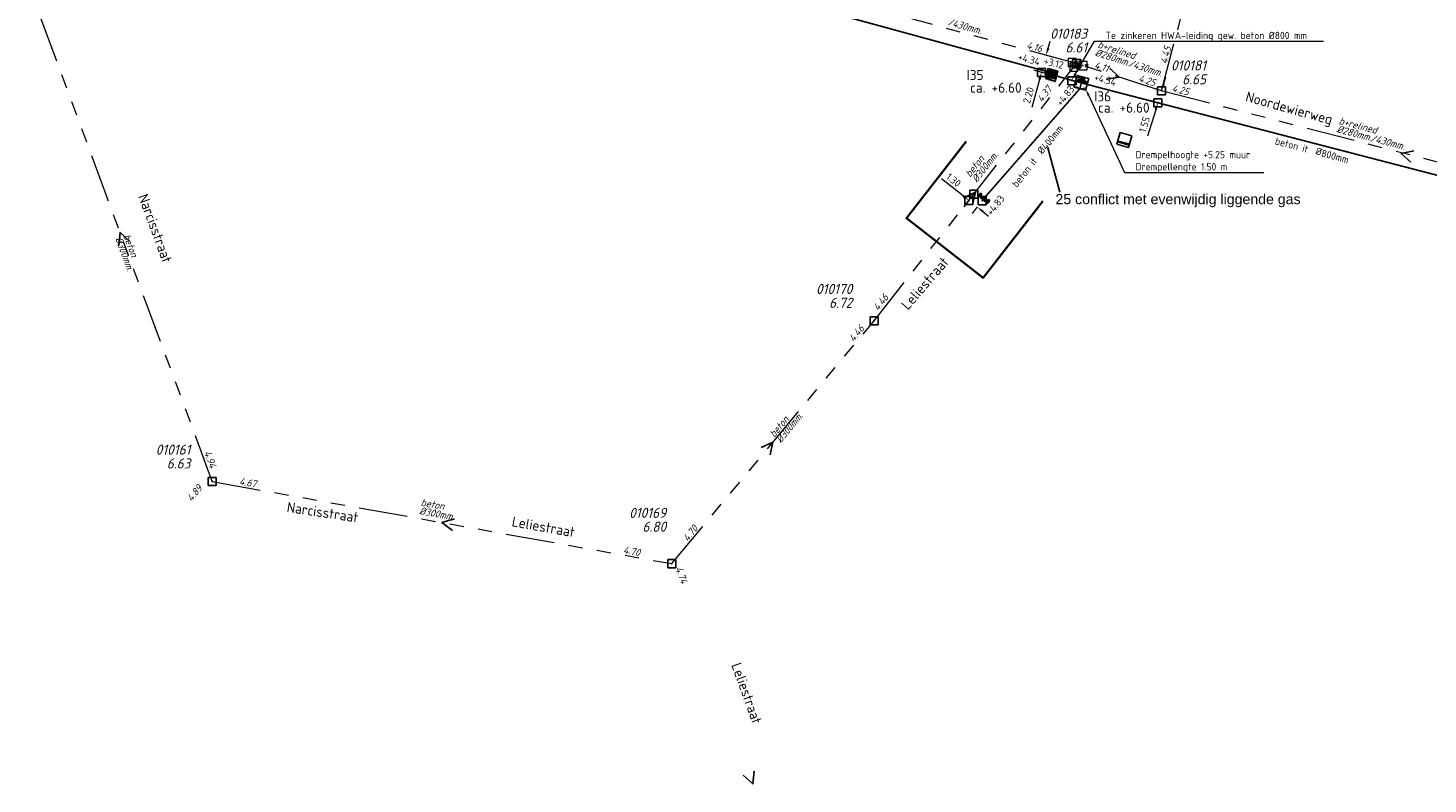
# Model space of a CAD drawing. Header units: metres. Extents: x 151924 to 154502, y 462248 to 463878.
# Tile 14 of 31: x 153494 to 153667, y 463412 to 463506. Entities that reach past the tile are written whole.
import ezdxf
from ezdxf import colors
from ezdxf.entities.mleader import LeaderData, LeaderLine
from ezdxf.enums import TextEntityAlignment as Align
from ezdxf.math import Vec2, Vec3

# ---------------------------------------------------------------- set-up
doc = ezdxf.new("R2010")
doc.units = ezdxf.units.M
doc.header["$PDMODE"] = 64
doc.header["$PDSIZE"] = 1
for name, pattern in [('HIDDENX2', [8, 4, -4]), ('RI-GWA-SO', [18.45, 6, -1.8, 1.75, -1.8, 1.75, -1.8, 1.75, -1.8]), ('RI-HWA_BETON-SO', [11.4, 9, -2.4]), ('RI-ITR_BETON-SO', [11.4, 9, -2.4])]:
    doc.linetypes.add(name, pattern=pattern)
doc.layers.get('0').update_dxf_attribs({"linetype": 'CONTINUOUS'})
for name, color, linetype, lineweight in [('B-OI-RI-GWA-MATERIAAL-T18', 11, 'CONTINUOUS', 18), ('B-OI-RI-GWA-PUTDEKSELHOOGTE-T25', 11, 'CONTINUOUS', 25), ('B-OI-RI-GWA_BOB-T18', 11, 'CONTINUOUS', 18), ('B-OI-RI-GWA_BOB-T18-INGEMETEN', 200, 'CONTINUOUS', 18), ('B-OI-RI-GWA_DIAMETER-HOOGTE-T18', 11, 'CONTINUOUS', 18), ('B-OI-RI-GWA_DIAMETER-T18', 11, 'CONTINUOUS', 18), ('B-OI-RI-GWA_PUTNUMMER-T25', 11, 'CONTINUOUS', 18), ('B-OI-RI-GWA_RIOOLPUT-S', 11, 'CONTINUOUS', 25), ('B-OI-RI-GWA_TRANSPORTLEIDING_BETON_300-G', 11, 'RI-GWA-SO', 18), ('B-OI-RI-GWA_TRANSPORTLEIDING_BETON_EI_300X450-G', 11, 'RI-GWA-SO', 18), ('B-OI-RI-M', 1, 'CONTINUOUS', 18), ('B-OI-RI-STROOMRICHTING-S', 252, 'CONTINUOUS', 25), ('B-RO-OG-TOPOGRAFIE-T18', 2, 'CONTINUOUS', 18), ('N-OI-RI-HWA-T18', 1, 'CONTINUOUS', 18), ('N-OI-RI-HWA_RIOOLLEIDING_BETON_800-G', 154, 'RI-HWA_BETON-SO', 35), ('N-OI-RI-HWA_STROOMRICHTING-S', 154, 'CONTINUOUS', 25), ('N-OI-RI-ITR_PUTDEKSELHOOGTE-T25', 136, 'CONTINUOUS', 25), ('N-OI-RI-ITR_PUTNUMMER-T25', 136, 'CONTINUOUS', 25), ('N-OI-RI-ITR_RIOOLLEIDING_BETON_400-G', 136, 'RI-ITR_BETON-SO', 35), ('N-OI-RI-ITR_RIOOLLEIDING_BETON_800-G', 136, 'RI-ITR_BETON-SO', 35), ('N-OI-RI-ITR_RIOOLPUT_INSPECTIEPUT-S', 136, 'CONTINUOUS', 25), ('N-OI-RI-ITR_RIOOLPUT_OVERSTORTPUT-S', 136, 'CONTINUOUS', 25), ('N-OI-RI-ITR_SCHILDMUUR-S', 136, 'CONTINUOUS', 25), ('N-OI-RI-ITR_STROOMRICHTING-S', 136, 'CONTINUOUS', 25), ('N-OI-RI-M', 1, 'CONTINUOUS', 18), ('N-RO-KG-GRENS_WERK-G', 7, 'XX-WERKGRENS', 35)]:
    doc.layers.add(name, color=color, linetype=linetype, lineweight=lineweight)
for name, color, linetype, lineweight, plot in [('CALQUE_PTTOPO_ALT', 1, 'CONTINUOUS', 0, False), ('CALQUE_PTTOPO_MAT', 7, 'CONTINUOUS', 0, False), ('PTTOPO', 7, 'CONTINUOUS', 0, False)]:
    doc.layers.add(name, color=color, linetype=linetype, lineweight=lineweight, plot=plot)
doc.layers.add('opmerkingen nutsgerelateerd', color=190, linetype='CONTINUOUS')
doc.layers.add('VSI-MEETING-18-1-2022', color=7, linetype='CONTINUOUS')
doc.layers.get('0').freeze()
doc.styles.add('ARIAL', font='arial.ttf')
doc.styles.add('NLCS-ISO', font='NLCS-ISO.ttf')
doc.styles.add('NLCS-ISO-M200-T18', font='NLCS-ISO.ttf', dxfattribs={"height": 0.36})
doc.styles.add('NLCS-ISO-M500-T18', font='NLCS-ISO.ttf', dxfattribs={"height": 0.9})
doc.styles.add('NLCS-ISO-M500-T18_CURSIEF', font='NLCS-ISO.ttf', dxfattribs={"oblique": 15, "height": 0.9})
doc.styles.add('NLCS-ISO-M500-T25', font='NLCS-ISO.ttf', dxfattribs={"height": 1.25})
doc.styles.add('NLCS-ISO-M500-T25_CURSIEF', font='NLCS-ISO.ttf', dxfattribs={"oblique": 15, "height": 1.25})
doc.styles.add('Style-STANDARD', font='STANDARD.shx')
doc.linetypes.add('XX-WERKGRENS', pattern='A,0,[137,NLCS.SHX,S=0.1,R=0,X=-1.1,Y=-1.35],-6', length=6)
doc.dimstyles.new('NLCS-M500-T18-PIJL_L2_H2', dxfattribs={"dimscale": 0.5, "dimtxt": 2.5, "dimasz": 1.8, "dimexe": 2, "dimexo": 2, "dimgap": 0.7, "dimtad": 1, "dimzin": 0, "dimdsep": 46, "dimtxsty": 'NLCS-ISO-M500-T18', "dimcen": 0, "dimdle": 2, "dimclrd": 256, "dimclre": 256, "dimclrt": 256, "dimazin": 0, "dimtfac": 1, "dimtdec": 3, "dimtofl": 0, "dimtmove": 0, "dimatfit": 3, "dimfxl": 2, "dimfxlon": 1, "dimtfillclr": 256, "dimtolj": 1, "dimtzin": 0, "dimlwd": -1, "dimlwe": -1, "dimarcsym": 0})

# ---------------------------------------------------------------- blocks, each defined once
blk = doc.blocks.new('*U37')
at = {"ltscale": 0.1, "insert": (2.43, -1.32), "char_height": 1.8, "attachment_point": 3, "style": 'NLCS-ISO'}
blk.add_mtext_dynamic_manual_height_columns('%%C', width=3.1412, gutter_width=1.8, heights=[0], dxfattribs=at)
at = {"ltscale": 0.1, "style": 'NLCS-ISO'}
blk.add_attdef('BOBR', text='', height=1.8, dxfattribs=at).set_placement((13.16, 0), align=Align.BOTTOM_LEFT)
blk.add_attdef('BOBL', text='', height=1.8, dxfattribs=at).set_placement((-13.27, -3.24), align=Align.BOTTOM_RIGHT)
blk.add_attdef('MAT', text='', height=1.8, rotation=360, dxfattribs=at).set_placement((-1, -3.84), align=Align.BOTTOM_RIGHT)
blk.add_attdef('DIA', text='', height=1.8, rotation=360, dxfattribs=at).set_placement((2.43, -3.84), align=Align.BOTTOM_LEFT)
blk = doc.blocks.new('*U38')
at = {"ltscale": 0.1, "insert": (2.43, -1.32), "char_height": 1.8, "attachment_point": 3, "style": 'NLCS-ISO'}
blk.add_mtext_dynamic_manual_height_columns('%%C', width=3.1412, gutter_width=1.8, heights=[0], dxfattribs=at)
at = {"ltscale": 0.1, "style": 'NLCS-ISO'}
blk.add_attdef('BOBL', text='', height=1.8, dxfattribs=at).set_placement((-51.15, 0), align=Align.BOTTOM_RIGHT)
blk.add_attdef('BOBR', text='', height=1.8, dxfattribs=at).set_placement((74.46, 0), align=Align.BOTTOM_LEFT)
blk.add_attdef('MAT', text='', height=1.8, rotation=360, dxfattribs=at).set_placement((-1, -3.84), align=Align.BOTTOM_RIGHT)
blk.add_attdef('DIA', text='', height=1.8, rotation=360, dxfattribs=at).set_placement((2.43, -3.84), align=Align.BOTTOM_LEFT)
blk = doc.blocks.new('*U40')
at = {"ltscale": 0.1, "insert": (2.43, 1.32), "char_height": 1.8, "attachment_point": 9, "style": 'NLCS-ISO'}
blk.add_mtext_dynamic_manual_height_columns('%%C', width=3.1412, gutter_width=1.8, heights=[0], dxfattribs=at)
at = {"ltscale": 0.1, "style": 'NLCS-ISO'}
for tag, p in [('BOBL', (-49.94, 0)), ('MAT', (-1, 0.6))]:
    blk.add_attdef(tag, text='', height=1.8, dxfattribs=at).set_placement(p, align=Align.BOTTOM_RIGHT)
for tag, p in [('DIA', (2.43, 0.6)), ('BOBR', (50.02, 0))]:
    blk.add_attdef(tag, text='', height=1.8, dxfattribs=at).set_placement(p, align=Align.BOTTOM_LEFT)
blk = doc.blocks.new('SRI-SCHILDMUUR')
for p, q in [((-0.02, 0.73), (-0.25, 0.53)), ((0.01, 0.73), (-0.22, 0.53)), ((0.2, 0.59), (0, 0.41)), ((0.2, 0.56), (0, 0.38)), ((0.2, 0.25), (0, 0.07)), ((0.2, 0.23), (0, 0.05)), ((0.2, -0.42), (-0.14, -0.73)), ((0.2, -0.44), (-0.11, -0.73)), ((0.2, -0.08), (0, -0.26)), ((0.2, -0.11), (0, -0.29))]:
    blk.add_line(p, q)
blk.add_lwpolyline([(-0.25, -0.53), (0, -0.53), (0, 0.53), (-0.25, 0.53), (-0.25, 0.73), (0.2, 0.73), (0.2, -0.73), (-0.25, -0.73)], close=True)
blk = doc.blocks.new('*D71')
at = {"layer": '', "color": 0, "transparency": 16777216}
for p in [(153623.51, 463501.35), (153619.16, 463500.27), (153622.93, 463499.23)]:
    blk.add_point(p, dxfattribs=at)
at = {"layer": 'N-OI-RI-M', "transparency": 16777216}
for p, q in [((153619.98, 463503.25), (153620.22, 463504.12)), ((153620.71, 463502.12), (153618.78, 463502.65)), ((153620.13, 463500), (153618.2, 463500.53)), ((153618.92, 463499.4), (153617.98, 463495.94))]:
    blk.add_line(p, q, dxfattribs=at)
for points in [[(153619.84, 463503.29), (153620.13, 463503.21), (153619.74, 463502.38)], [(153618.78, 463499.44), (153619.07, 463499.36), (153619.16, 463500.27)]]:
    blk.add_solid(points, dxfattribs=at)
at = {"layer": 'N-OI-RI-M', "transparency": 16777216, "insert": (153617.56, 463497.45), "char_height": 0.9, "attachment_point": 5, "rotation": 74.661, "style": 'NLCS-ISO-M500-T18'}
blk.add_mtext('\\A1;2.20', dxfattribs=at)
blk = doc.blocks.new('*D72')
at = {"layer": '', "color": 0, "transparency": 16777216}
for p in [(153634, 463498), (153633.54, 463496.52), (153633.54, 463496.52)]:
    blk.add_point(p, dxfattribs=at)
at = {"layer": 'N-OI-RI-M', "transparency": 16777216}
for p, q in [((153634.27, 463498.86), (153634.53, 463499.72)), ((153634, 463498), (153633.04, 463498.3)), ((153633.54, 463496.52), (153632.59, 463496.81)), ((153633.27, 463495.66), (153632.27, 463492.41))]:
    blk.add_line(p, q, dxfattribs=at)
for points in [[(153634.12, 463498.9), (153634.41, 463498.82), (153634, 463498)], [(153633.13, 463495.7), (153633.42, 463495.61), (153633.54, 463496.52)]]:
    blk.add_solid(points, dxfattribs=at)
at = {"layer": 'N-OI-RI-M', "transparency": 16777216, "insert": (153631.87, 463493.84), "char_height": 0.9, "attachment_point": 5, "rotation": 72.8035, "style": 'NLCS-ISO-M500-T18'}
blk.add_mtext('\\A1;1.55', dxfattribs=at)
blk = doc.blocks.new('PTTOPO')
at = {"layer": 'PTTOPO'}
blk.add_point((0, 0), dxfattribs=at)
at = {"layer": 'CALQUE_PTTOPO_ALT', "style": 'Style-STANDARD', "width": 0.8}
blk.add_attdef('ALT', text='', height=0.1, dxfattribs=at).set_placement((0.25, -0.1), align=Align.MIDDLE_LEFT)
at = {"layer": 'CALQUE_PTTOPO_MAT', "style": 'Style-STANDARD', "width": 0.8}
blk.add_attdef('MAT', text='', height=0.1, dxfattribs=at).set_placement((0.25, 0.1), align=Align.MIDDLE_LEFT)
blk = doc.blocks.new('N-SRI-PUT_ITR_1.25X1.25')
at = {"ltscale": 0.1}
h = blk.add_hatch(dxfattribs=at)
h.set_pattern_fill('DOTS', color=256, scale=0.075, style=0)
h.set_pattern_definition([(0, (-0.40003, -0.40001), (0.059531, 0.1190625), [0, -0.1190625])])
h.paths.add_polyline_path([(0.62, -0.63), (0.62, 0.62), (-0.63, 0.62), (-0.63, -0.63)])
at = {"lineweight": -3, "flags": 128}
blk.add_lwpolyline([(0.62, -0.63), (0.62, 0.62), (-0.63, 0.62), (-0.63, -0.63)], close=True, dxfattribs=at)
at = {"insert": (0.71, -0.27), "char_height": 0.18, "attachment_point": 1, "rotation": 90, "style": 'NLCS-ISO-M200-T18'}
blk.add_mtext_dynamic_manual_height_columns('1.25x1.25', width=0.1588, gutter_width=0.9, heights=[0], dxfattribs=at)
blk = doc.blocks.new('N-SRI-PUT_OVERSTORT-SO')
at = {"ltscale": 0.1}
blk.add_hatch(color=256, dxfattribs=at).paths.add_polyline_path([(0, 2), (-2, 0), (2, 0)])
for p, q in [((0, 2), (-2, 0)), ((0, 2), (0, -2)), ((0, 2), (2, 0)), ((2, 0), (-2, 0))]:
    blk.add_line(p, q, dxfattribs=at)
at = {"lineweight": -3, "flags": 128}
blk.add_lwpolyline([(-2, -2), (2, -2), (2, 2), (-2, 2)], close=True, dxfattribs=at)
at = {"ltscale": 0.1, "flags": 128}
blk.add_lwpolyline([(0, 2), (-2, 0), (2, 0)], close=True, dxfattribs=at)
at = {"linetype": 'HIDDENX2', "lineweight": -3, "ltscale": 0.25}
blk.add_circle((0, 0), 2, dxfattribs=at)
blk = doc.blocks.new('*D184')
at = {"layer": '', "color": 0, "transparency": 16777216}
for p in [(153610.2, 463484.45), (153610.81, 463485.23), (153611.84, 463484.43)]:
    blk.add_point(p, dxfattribs=at)
at = {"layer": 'B-OI-RI-M', "transparency": 16777216}
for p, q in [((153609.49, 463485.01), (153606.82, 463487.11)), ((153610.2, 463484.45), (153609.58, 463483.67)), ((153611.22, 463483.65), (153610.6, 463482.86)), ((153611.93, 463483.09), (153612.64, 463482.53))]:
    blk.add_line(p, q, dxfattribs=at)
for points in [[(153609.59, 463485.13), (153609.4, 463484.89), (153610.2, 463484.45)], [(153612.02, 463483.21), (153611.84, 463482.97), (153611.22, 463483.65)]]:
    blk.add_solid(points, dxfattribs=at)
at = {"layer": 'B-OI-RI-M', "transparency": 16777216, "insert": (153608.3, 463486.97), "char_height": 0.9, "attachment_point": 5, "rotation": 321.7695, "style": 'NLCS-ISO-M500-T18'}
blk.add_mtext('\\A1;1.30', dxfattribs=at)

msp = doc.modelspace()

# ---------------------------------------------------------------- linework, layer by layer
at = {"layer": 'B-OI-RI-GWA_RIOOLPUT-S', "linetype": 'Continuous'}
for p in [(153623.51, 463501.35), (153634, 463498), (153598.49, 463469.59), (153516.73, 463449.75), (153573.5, 463439.6)]:
    msp.add_point(p, dxfattribs=at)
at = {"layer": 'B-OI-RI-GWA_TRANSPORTLEIDING_BETON_300-G'}
for p, q in [((153634, 463498), (153649.66, 463557.27)), ((153516.73, 463449.75), (153493.97, 463511.27)), ((153598.49, 463469.59), (153623.51, 463501.35)), ((153573.5, 463439.6), (153598.49, 463469.59)), ((153516.73, 463449.75), (153573.5, 463439.6))]:
    msp.add_line(p, q, dxfattribs=at)
at = {"layer": 'B-OI-RI-GWA_TRANSPORTLEIDING_BETON_EI_300X450-G'}
for p, q in [((153623.51, 463501.35), (153576.44, 463514.12)), ((153634, 463498), (153623.51, 463501.35)), ((153693.51, 463482.615, 7.73), (153634, 463498))]:
    msp.add_line(p, q, dxfattribs=at)
at = {"layer": 'B-OI-RI-STROOMRICHTING-S'}
for points in [[(153627.6, 463500.8), (153628.76, 463499.67), (153627.16, 463499.43)], [(153665.16, 463490.59), (153663.59, 463490.26), (153664.8, 463489.19)], [(153609.54, 463484.78), (153611, 463485.47), (153610.631, 463483.921)], [(153506.52, 463479.41), (153505.35, 463480.51), (153505.17, 463478.91)], [(153584.52, 463453.95), (153585.99, 463454.59), (153585.63, 463453.03)], [(153546.66, 463445.13), (153545.11, 463444.67), (153546.41, 463443.71)], [(153583.68, 463413.99), (153583.5, 463412.39), (153582.33, 463413.49)]]:
    msp.add_lwpolyline(points, dxfattribs=at)
at = {"layer": 'N-OI-RI-HWA_RIOOLLEIDING_BETON_800-G', "const_width": 0.2, "elevation": -4.545, "flags": 128}
msp.add_lwpolyline([(153621.03, 463499.815), (153623.362, 463499.164)], dxfattribs=at)
at = {"layer": 'N-OI-RI-ITR_RIOOLLEIDING_BETON_400-G', "const_width": 0.2, "flags": 128}
msp.add_lwpolyline([(153623.895, 463498.247), (153612.06, 463484.71)], dxfattribs=at)
at = {"layer": 'N-OI-RI-ITR_RIOOLLEIDING_BETON_800-G', "const_width": 0.2, "flags": 128}
for points in [[(153564.411, 463515.509), (153619.881, 463500.36)], [(153624.812, 463498.779), (153694.077, 463480.811)]]:
    msp.add_lwpolyline(points, dxfattribs=at)
at = {"layer": 'N-OI-RI-ITR_RIOOLPUT_OVERSTORTPUT-S', "elevation": -4.499, "flags": 128}
msp.add_lwpolyline([(153628.477, 463491.396), (153628.871, 463492.843), (153630.318, 463492.45), (153629.924, 463491.002)], close=True, dxfattribs=at)
for points in [[(153628.556, 463491.685), (153630.003, 463491.292)], [(153628.582, 463491.782), (153628.871, 463491.703), (153628.968, 463491.677)], [(153630.029, 463491.388), (153628.968, 463491.677), (153628.968, 463491.677)]]:
    msp.add_lwpolyline(points, dxfattribs=at)
at = {"layer": 'N-RO-KG-GRENS_WERK-G', "flags": 128}
msp.add_lwpolyline([(153609.843, 463491.722), (153602.479, 463482.248), (153611.953, 463474.883), (153619.317, 463484.357)], dxfattribs=at)
at = {"layer": 'opmerkingen nutsgerelateerd', "flags": 128}
msp.add_lwpolyline([(153621.419, 463485.497), (153619.931, 463490.945)], dxfattribs=at)

# ---------------------------------------------------------------- block references
at = {"layer": 'N-OI-RI-ITR_RIOOLPUT_INSPECTIEPUT-S', "rotation": 254.7273880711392}
msp.add_blockref('N-SRI-PUT_ITR_1.25X1.25', (153620.423, 463499.963, -4.545), dxfattribs=at)
at = {"layer": 'N-OI-RI-ITR_RIOOLPUT_OVERSTORTPUT-S', "xscale": 0.375, "yscale": 0.375, "zscale": 0.375, "rotation": 345.1449312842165}
msp.add_blockref('N-SRI-PUT_OVERSTORT-SO', (153624.087, 463498.972), dxfattribs=at)
at = {"layer": 'N-OI-RI-ITR_SCHILDMUUR-S', "rotation": 230.8470367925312}
msp.add_blockref('SRI-SCHILDMUUR', (153612.06, 463484.71), dxfattribs=at)
at = {"layer": 'N-OI-RI-ITR_STROOMRICHTING-S'}
for name, p, xscale, yscale, zscale, rotation, values in [('*U40', (153591.977, 463508.073), 0.4999999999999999, 0.4999999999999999, 0.4999999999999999, 344.8830721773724, {'MAT': 'beton it', 'DIA': '800mm', 'BOBL': '+4.34', 'BOBR': '+4.34'}), ('*U38', (153652.896, 463491.797), 0.5, 0.5, 0.5, 345.2180020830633, {'MAT': 'beton it', 'DIA': '800mm', 'BOBL': '+4.34', 'BOBR': '+4.34'}), ('*U37', (153617.742, 463490.695), 0.5, 0.5, 0.5, 51.69003552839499, {'MAT': 'beton it', 'DIA': '400mm', 'BOBL': '+4.83', 'BOBR': '+4.83'})]:
    msp.add_blockref(name, p, dxfattribs=dict(at, xscale=xscale, yscale=yscale, zscale=zscale, rotation=rotation)).add_auto_attribs(values)
at = {"layer": 'PTTOPO'}
ref = msp.add_blockref('PTTOPO', (153623.51, 463501.35), dxfattribs=at)
ref.add_attrib('ALT', '4.278', dxfattribs={"layer": 'CALQUE_PTTOPO_ALT', "height": 0.1, "style": 'Style-STANDARD', "width": 0.8}).set_placement((153622.728, 463501.014), align=Align.MIDDLE_LEFT)
ref.add_attrib('MAT', 'Bob-7', dxfattribs={"layer": 'CALQUE_PTTOPO_MAT', "height": 0.1, "style": 'Style-STANDARD', "width": 0.8}).set_placement((153622.769, 463501.164), align=Align.MIDDLE_LEFT)
at = {"layer": 'VSI-MEETING-18-1-2022'}
for p, values in [((153622.959, 463501.5), {'ALT': '4.156', 'MAT': 'bok30'}), ((153623.163, 463500.909), {'ALT': '4.370', 'MAT': 'bok29'}), ((153623.51, 463501.35), {'ALT': '6.611', 'MAT': 'put10'}), ((153624.292, 463501.1), {'ALT': '4.110', 'MAT': 'bok31'})]:
    msp.add_blockref('PTTOPO', p, dxfattribs=at).add_auto_attribs(values)

# ---------------------------------------------------------------- texts
at = {"layer": 'B-OI-RI-GWA-MATERIAAL-T18', "linetype": 'ByBlock', "style": 'NLCS-ISO-M500-T18_CURSIEF', "oblique": 15}
for s, rotation, p in [('b+relined', 342.28903, (153626.022, 463503.355)), ('b+relined', 345.32986, (153655.826, 463493.898)), ('beton', 51.76955, (153610.35, 463487.246)), ('beton', 290.30251, (153505.711, 463480.11)), ('beton', 50.19631, (153586.161, 463455.107)), ('beton', 349.8631, (153542.434, 463446.748))]:
    msp.add_text(s, height=0.9, rotation=rotation, dxfattribs=at).set_placement(p)
at = {"layer": 'B-OI-RI-GWA-PUTDEKSELHOOGTE-T25', "linetype": 'ByBlock', "style": 'NLCS-ISO-M500-T25_CURSIEF', "oblique": 15}
for s, p in [('6.61', (153624.804, 463502.724)), ('6.65', (153639.489, 463498.792)), ('6.72', (153595.79, 463471.19)), ('6.63', (153514.03, 463451.35)), ('6.80', (153572.797, 463443.541))]:
    msp.add_text(s, height=1.25, dxfattribs=at).set_placement(p, align=Align.RIGHT)
at = {"layer": 'B-OI-RI-GWA_BOB-T18', "linetype": 'ByBlock', "style": 'NLCS-ISO-M500-T18_CURSIEF', "oblique": 15}
for s, rotation, p in [('4.45', 75.19983, (153634.65, 463501.242)), ('4.25', 342.28903, (153631.08, 463499.175)), ('4.46', 51.76955, (153598.986, 463470.745)), ('4.94', 290.30251, (153515.692, 463453.366)), ('4.89', 49.7899, (153514.172, 463447.199)), ('4.67', 349.8631, (153520.014, 463449.366)), ('4.70', 50.19631, (153575.459, 463442.263))]:
    msp.add_text(s, height=0.9, rotation=rotation, dxfattribs=at).set_placement(p)
for s, rotation, p in [('4.25', 345.32986, (153637.246, 463497.395)), ('4.46', 50.19631, (153597.34, 463468.585)), ('4.70', 349.8631, (153569.499, 463440.518)), ('4.74', 290.17898, (153574.655, 463437.032))]:
    msp.add_text(s, height=0.9, rotation=rotation, dxfattribs=at).set_placement(p, align=Align.RIGHT)
at = {"layer": 'B-OI-RI-GWA_BOB-T18-INGEMETEN', "linetype": 'ByBlock', "style": 'NLCS-ISO-M500-T18_CURSIEF', "oblique": 15}
msp.add_text('4.16', height=0.9, rotation=344.82113, dxfattribs=at).set_placement((153617.247, 463503.256))
for s, rotation, p in [('4.11', 342.28903, (153627.293, 463500.279)), ('4.37', 51.76955, (153620.524, 463498.138))]:
    msp.add_text(s, height=0.9, rotation=rotation, dxfattribs=at).set_placement(p, align=Align.RIGHT)
at = {"layer": 'B-OI-RI-GWA_DIAMETER-HOOGTE-T18', "linetype": 'ByBlock', "style": 'NLCS-ISO-M500-T18_CURSIEF', "oblique": 15}
for rotation, p in [(344.82113, (153607.501, 463506.098)), (342.28903, (153629.847, 463501.031)), (345.32986, (153659.768, 463491.781))]:
    msp.add_text('/430mm.', height=0.9, rotation=rotation, dxfattribs=at).set_placement(p)
at = {"layer": 'B-OI-RI-GWA_DIAMETER-T18', "linetype": 'ByBlock', "style": 'NLCS-ISO-M500-T18_CURSIEF', "oblique": 15}
for s, rotation, p in [('%%c280mm.', 342.28903, (153625.703, 463502.355)), ('%%c280mm.', 345.32986, (153655.56, 463492.883)), ('%%c300mm.', 51.76955, (153611.175, 463486.597)), ('%%c300mm.', 290.30251, (153504.726, 463479.746)), ('%%c300mm.', 50.19631, (153586.968, 463454.435)), ('%%c300mm.', 349.8631, (153542.25, 463445.715))]:
    msp.add_text(s, height=0.9, rotation=rotation, dxfattribs=at).set_placement(p)
at = {"layer": 'B-OI-RI-GWA_PUTNUMMER-T25', "linetype": 'ByBlock', "style": 'NLCS-ISO-M500-T25_CURSIEF', "oblique": 15}
for s, p in [('010183', (153624.804, 463504.432)), ('010181', (153639.489, 463500.5)), ('010170', (153595.79, 463472.899)), ('010161', (153514.03, 463453.059)), ('010169', (153572.797, 463445.25))]:
    msp.add_text(s, height=1.25, dxfattribs=at).set_placement(p, align=Align.RIGHT)
at = {"layer": 'B-RO-OG-TOPOGRAFIE-T18', "style": 'NLCS-ISO-M200-T18'}
for s, rotation, p in [('Noordewierweg', 344.6, (153649.714, 463495.685)), ('Narcisstraat', 290.3, (153509.688, 463481.008)), ('Leliestraat', 49.1, (153604.77, 463474.228)), ('Narcisstraat', 351.5, (153530.371, 463445.951)), ('Leliestraat', 349.9, (153557.644, 463444.155)), ('Leliestraat', 289.8, (153582.752, 463423.595))]:
    msp.add_text(s, height=1.25, rotation=rotation, dxfattribs=at).set_placement(p, align=Align.MIDDLE)
at = {"layer": 'N-OI-RI-HWA_STROOMRICHTING-S', "style": 'NLCS-ISO-M500-T25'}
msp.add_text('+3.12', height=0.9, rotation=346.04435, dxfattribs=at).set_placement((153619.378, 463501.281, -4.545))
at = {"layer": 'N-OI-RI-ITR_PUTDEKSELHOOGTE-T25', "style": 'NLCS-ISO-M500-T25'}
for p in [(153610.347, 463497.758), (153626.154, 463495.298)]:
    msp.add_text('ca. +6.60', height=1.25, dxfattribs=at).set_placement(p)
at = {"layer": 'N-OI-RI-ITR_PUTNUMMER-T25', "style": 'NLCS-ISO-M500-T25'}
for s, p in [('I35', (153609.92, 463499.328)), ('I36', (153625.676, 463496.676))]:
    msp.add_text(s, height=1.25, dxfattribs=at).set_placement(p)
at = {"layer": 'opmerkingen nutsgerelateerd', "style": 'ARIAL'}
msp.add_text('25 conflict met evenwijdig liggende gas', height=1.25, dxfattribs=at).set_placement((153620.893, 463483.993))

# ---------------------------------------------------------------- dimensions: what is measured, and where the dimension line sits
at = {"layer": 'B-OI-RI-M'}
dim = msp.add_aligned_dim(p1=(153611.837, 463484.427), p2=(153610.814, 463485.233), distance=0.993, dimstyle='NLCS-M500-T18-PIJL_L2_H2', dxfattribs=at)
dim.commit()
dim.dimension.update_dxf_attribs({"geometry": '*D184', "text_midpoint": (153608.298, 463486.969)})
at = {"layer": 'N-OI-RI-M'}
for p1, p2, distance, picture, middle in [((153623.51, 463501.35), (153622.929, 463499.232), -3.906, '*D71', (153617.56, 463497.449)), ((153634, 463498), (153633.54, 463496.515), 0, '*D72', (153631.874, 463493.838))]:
    dim = msp.add_aligned_dim(p1=p1, p2=p2, distance=distance, dimstyle='NLCS-M500-T18-PIJL_L2_H2', dxfattribs=at)
    dim.commit()
    dim.dimension.update_dxf_attribs({"geometry": picture, "text_midpoint": middle})

# ---------------------------------------------------------------- leaders
at = {"layer": 'N-OI-RI-HWA-T18'}
ml = msp.add_multileader_mtext('Standard', dxfattribs=at)
ml.set_content('Te zinkeren HWA-leiding gew. beton %%C800 mm ', color=256, style='NLCS-ISO-M500-T18')
ml.set_leader_properties(color=256, linetype='ByLayer', lineweight=-1)
ml.build(insert=Vec2(0, 0))
ml.multileader.update_dxf_attribs({"text_left_attachment_type": 5, "text_right_attachment_type": 5, "dogleg_length": 0.9, "arrow_head_size": 0.9})
ctx = ml.context
ctx.base_point, ctx.char_height, ctx.arrow_head_size, ctx.landing_gap_size, ctx.plane_origin = Vec3(153626.619, 463504.112, -4.545), 0.9, 0.9, 0.45, Vec3(122.146, -33.326, -4.545)
ctx.left_attachment, ctx.right_attachment = 5, 5
notes = []
notes.append((ctx, [(0, (1, 1, 0), (153625.719, 463504.112, -4.545), (1, 0), 0.9, [(0, [(153622.896, 463499.297, -4.545)], 0, [])])]))
ctx.mtext.insert, ctx.mtext.flow_direction = Vec3(153627.069, 463505.282, -4.545), 5
ml = msp.add_multileader_mtext('Standard', dxfattribs=at)
ml.set_content('Drempelhoogte +5.25 muur\\PDrempellengte 1.50 m', color=256, style='NLCS-ISO-M500-T18')
ml.set_leader_properties(color=256, linetype='ByLayer', lineweight=-1)
ml.build(insert=Vec2(0, 0))
ml.multileader.update_dxf_attribs({"text_left_attachment_type": 5, "text_right_attachment_type": 5, "dogleg_length": 0.9, "arrow_head_size": 0.9})
ctx = ml.context
ctx.base_point, ctx.char_height, ctx.arrow_head_size, ctx.landing_gap_size, ctx.plane_origin = Vec3(153630.321, 463487.894, -4.276), 0.9, 0.9, 0.45, Vec3(406.288, 927383.014, -4.276)
ctx.left_attachment, ctx.right_attachment = 5, 5
notes.append((ctx, [(0, (1, 1, 0), (153629.421, 463487.894, -4.276), (1, 0), 0.9, [(0, [(153624.633, 463498.195, -4.276)], 0, [])])]))
ctx.mtext.insert, ctx.mtext.flow_direction = Vec3(153630.771, 463490.564, -4.276), 5
for ctx, leaders in notes:
    for number, flags, end, landing, length, lines in leaders:
        leader = LeaderData()
        leader.index, (leader.has_last_leader_line, leader.has_dogleg_vector, leader.attachment_direction) = number, flags
        leader.last_leader_point, leader.dogleg_vector, leader.dogleg_length = Vec3(end), Vec3(landing), length
        for number, points, colour, breaks in lines:
            line = LeaderLine()
            line.index, line.vertices, line.color, line.breaks = number, Vec3.list(points), colors.encode_raw_color(colour), breaks
            leader.lines.append(line)
        ctx.leaders.append(leader)

doc.saveas('drawing.dxf')
